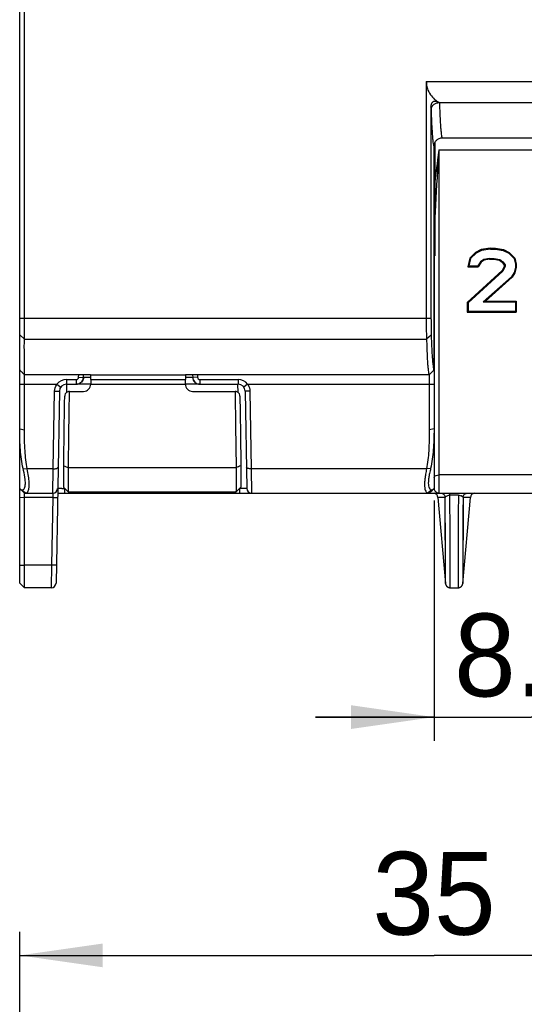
# Model space of a CAD drawing. Header units: millimetres. Extents: x 0 to 420, y 0 to 297.
# Tile 6 of 36: x 124 to 145, y 80 to 121. Entities that reach past the tile are written whole.
import ezdxf

# ---------------------------------------------------------------- set-up
doc = ezdxf.new("R2010")
doc.units = ezdxf.units.MM
doc.header["$LTSCALE"] = 23.1
doc.layers.get('0').update_dxf_attribs({"linetype": 'CONTINUOUS'})
doc.styles.add('TEXTSTYLE_5', font='trium.ttf')
doc.dimstyles.new('DIMSTYLE_3', dxfattribs={"dimtxt": 3.5, "dimasz": 3.5, "dimexe": 1, "dimexo": 0.5, "dimgap": 0.875, "dimtad": 1, "dimdec": 4, "dimdsep": 46, "dimtxsty": 'TEXTSTYLE_5', "dimblk": '_FILLED', "dimblk1": '_FILLED', "dimblk2": '_FILLED', "dimcen": 0.09, "dimadec": 4, "dimazin": 2, "dimtp": 0.15, "dimtm": 0.15, "dimtfac": 1, "dimtdec": 4, "dimtofl": 0, "dimtmove": 0, "dimatfit": 3, "dimldrblk": '_FILLED', "dimfxl": 1, "dimtolj": 1, "dimarcsym": 0})
doc.dimstyles.new('DIMSTYLE_5', dxfattribs={"dimtxt": 3.5, "dimasz": 3.5, "dimexe": 1, "dimexo": 0.5, "dimgap": 0.875, "dimtad": 1, "dimdec": 4, "dimdsep": 46, "dimtxsty": 'TEXTSTYLE_5', "dimblk": '_FILLED', "dimblk1": '_FILLED', "dimblk2": '_FILLED', "dimcen": 0.09, "dimadec": 4, "dimazin": 2, "dimtp": 0.1, "dimtm": 0.1, "dimtfac": 1, "dimtdec": 4, "dimtofl": 0, "dimtmove": 0, "dimatfit": 3, "dimldrblk": '_FILLED', "dimfxl": 1, "dimtolj": 1, "dimarcsym": 0})

# ---------------------------------------------------------------- blocks, each defined once
blk = doc.blocks.new('_FILLED')
at = {"color": 0, "linetype": 'BYBLOCK'}
blk.add_solid([(0, 0), (-1, 0.143), (-1, -0.143)], dxfattribs=at)
blk = doc.blocks.new('*D7')
at = {"color": 2, "linetype": 'CONTINUOUS'}
for p, q in [((135.036, 187.425), (169.77, 187.425)), ((168.77, 187.425), (168.77, 148.925)), ((168.77, 110.425), (168.77, 148.925)), ((149.84, 110.425), (169.77, 110.425))]:
    blk.add_line(p, q, dxfattribs=at)
at = {"color": 2, "linetype": 'CONTINUOUS', "xscale": 3.5, "yscale": 3.5, "zscale": 3.5}
for p, rotation in [((168.77, 187.425), 90), ((168.77, 110.425), 270)]:
    blk.add_blockref('_FILLED', p, dxfattribs=dict(at, rotation=rotation))
at = {"color": 2, "linetype": 'CONTINUOUS', "insert": (164.395, 148.925), "char_height": 3.5, "width": 5.36667, "attachment_point": 2, "rotation": 90, "line_spacing_factor": 0.9, "style": 'TEXTSTYLE_5'}
blk.add_mtext('77', dxfattribs=at)
blk = doc.blocks.new('*D8')
at = {"color": 2, "linetype": 'CONTINUOUS'}
for p, q in [((123.64, 71.585), (123.64, 82.887)), ((158.64, 71.585), (158.64, 82.887)), ((123.64, 81.887), (141.14, 81.887)), ((158.64, 81.887), (141.14, 81.887))]:
    blk.add_line(p, q, dxfattribs=at)
at = {"color": 2, "linetype": 'CONTINUOUS', "xscale": 3.5, "yscale": 3.5, "zscale": 3.5, "rotation": 180}
blk.add_blockref('_FILLED', (123.64, 81.887), dxfattribs=at)
at = {"color": 2, "linetype": 'CONTINUOUS', "xscale": 3.5, "yscale": 3.5, "zscale": 3.5}
blk.add_blockref('_FILLED', (158.64, 81.887), dxfattribs=at)
at = {"color": 2, "linetype": 'CONTINUOUS', "insert": (141.14, 86.262), "char_height": 3.5, "width": 5.36667, "attachment_point": 2, "line_spacing_factor": 0.9, "style": 'TEXTSTYLE_5'}
blk.add_mtext('35', dxfattribs=at)
blk = doc.blocks.new('*D10')
at = {"color": 2, "linetype": 'CONTINUOUS'}
for p, q in [((149.34, 109.925), (149.34, 90.958)), ((141.14, 101.119), (141.14, 90.958)), ((141.14, 91.958), (136.14, 91.958)), ((136.14, 91.958), (145.24, 91.958)), ((154.34, 91.958), (145.24, 91.958)), ((149.34, 91.958), (154.34, 91.958))]:
    blk.add_line(p, q, dxfattribs=at)
at = {"color": 2, "linetype": 'CONTINUOUS', "xscale": 3.5, "yscale": 3.5, "zscale": 3.5}
blk.add_blockref('_FILLED', (141.14, 91.958), dxfattribs=at)
at = {"color": 2, "linetype": 'CONTINUOUS', "xscale": 3.5, "yscale": 3.5, "zscale": 3.5, "rotation": 180}
blk.add_blockref('_FILLED', (149.34, 91.958), dxfattribs=at)
at = {"color": 2, "linetype": 'CONTINUOUS', "insert": (145.24, 96.333), "char_height": 3.5, "width": 6.80556, "attachment_point": 2, "line_spacing_factor": 0.9, "style": 'TEXTSTYLE_5'}
blk.add_mtext('8.2', dxfattribs=at)

msp = doc.modelspace()

# ---------------------------------------------------------------- linework, layer by layer
at = {"color": 7, "linetype": 'CONTINUOUS'}
for p, q in [((123.63989, 101.62533), (123.63989, 196.22533)), ((123.83989, 107.92836), (123.83989, 179.9223)), ((140.81243, 118.82189), (140.81243, 108.82189)), ((141.0124, 117.74159), (141.0124, 108.82189)), ((158.43989, 116.42982), (141.4862, 116.42982)), ((141.13633, 116.0799), (141.13633, 106.62961)), ((142.89236, 111.59739), (142.65343, 111.35338)), ((142.91385, 111.567), (142.68594, 111.33409)), ((143.12995, 111.71871), (142.89236, 111.59739)), ((142.89236, 111.59739), (142.91385, 111.567)), ((143.14095, 111.68303), (142.91385, 111.567)), ((143.51805, 111.77533), (143.12995, 111.71871)), ((143.12995, 111.71871), (143.14095, 111.68303)), ((143.52064, 111.73846), (143.14095, 111.68303)), ((143.51805, 111.77533), (143.74209, 111.77533)), ((143.51805, 111.77533), (143.52064, 111.73846)), ((143.52064, 111.73846), (143.73907, 111.73846)), ((143.74209, 111.77533), (143.73907, 111.73846)), ((143.73907, 111.73846), (144.0666, 111.68267)), ((143.74209, 111.77533), (144.07799, 111.71815)), ((144.07799, 111.71815), (144.0666, 111.68267)), ((144.0666, 111.68267), (144.29301, 111.567)), ((144.07799, 111.71815), (144.31449, 111.59739)), ((144.31449, 111.59739), (144.29301, 111.567)), ((144.29301, 111.567), (144.52091, 111.33409)), ((144.31449, 111.59739), (144.55342, 111.35338)), ((141.13989, 111.45319), (141.13989, 101.62533)), ((142.65343, 111.35338), (142.56454, 110.99022)), ((142.68594, 111.33409), (142.61039, 111.02496)), ((142.65343, 111.35338), (142.68594, 111.33409)), ((143.10322, 111.20286), (142.98707, 111.02496)), ((143.12936, 111.17839), (143.00653, 110.99022)), ((143.23825, 111.29479), (143.10322, 111.20286)), ((143.12936, 111.17839), (143.10322, 111.20286)), ((143.25249, 111.26222), (143.12936, 111.17839)), ((143.4797, 111.3441), (143.23825, 111.29479)), ((143.25249, 111.26222), (143.23825, 111.29479)), ((143.48333, 111.30937), (143.25249, 111.26222)), ((143.4797, 111.3441), (143.67507, 111.3441)), ((143.48333, 111.30937), (143.4797, 111.3441)), ((143.48333, 111.30937), (143.67144, 111.30937)), ((143.67144, 111.30937), (143.67507, 111.3441)), ((143.67144, 111.30937), (143.90229, 111.26222)), ((143.67507, 111.3441), (143.91652, 111.29479)), ((143.90229, 111.26222), (143.91652, 111.29479)), ((143.90229, 111.26222), (144.02541, 111.17839)), ((143.91652, 111.29479), (144.05155, 111.20286)), ((144.02541, 111.17839), (144.05155, 111.20286)), ((144.02541, 111.17839), (144.10239, 111.06047)), ((144.05155, 111.20286), (144.13834, 111.06994)), ((144.55342, 111.35338), (144.52091, 111.33409)), ((144.52091, 111.33409), (144.57894, 111.09669)), ((144.55342, 111.35338), (144.61489, 111.10228)), ((144.01678, 110.83214), (142.53989, 109.48543)), ((142.56454, 110.99022), (142.61039, 111.02496)), ((142.56454, 110.99022), (143.00653, 110.99022)), ((144.04611, 110.80876), (142.5764, 109.46753)), ((142.61039, 111.02496), (142.98707, 111.02496)), ((143.00653, 110.99022), (142.98707, 111.02496)), ((144.10239, 111.00701), (144.01678, 110.83214)), ((144.01678, 110.83214), (144.04611, 110.80876)), ((144.13836, 110.99738), (144.04611, 110.80876)), ((144.10239, 111.06047), (144.13834, 111.06994)), ((144.10239, 111.06047), (144.10239, 111.00701)), ((144.10239, 111.00701), (144.13836, 110.99738)), ((144.13834, 111.06994), (144.13836, 110.99738)), ((144.52232, 110.74395), (144.40758, 110.56822)), ((144.55587, 110.73071), (144.43522, 110.54587)), ((144.5789, 110.97485), (144.52232, 110.74395)), ((144.55587, 110.73071), (144.52232, 110.74395)), ((144.61489, 110.97178), (144.55587, 110.73071)), ((144.57894, 111.09669), (144.5789, 110.97485)), ((144.61489, 110.97178), (144.5789, 110.97485)), ((144.61489, 111.10228), (144.57894, 111.09669)), ((144.61489, 111.10228), (144.61489, 110.97178)), ((144.40758, 110.56822), (143.22206, 109.503)), ((144.43522, 110.54587), (143.31742, 109.54129)), ((144.43522, 110.54587), (144.40758, 110.56822)), ((142.53989, 109.48543), (142.5764, 109.46753)), ((142.53989, 109.48543), (142.53989, 109.07533)), ((142.5764, 109.46753), (142.57655, 109.11025)), ((143.31742, 109.54129), (143.22206, 109.503)), ((143.22206, 109.503), (144.57839, 109.503)), ((143.31742, 109.54129), (144.61489, 109.54129)), ((144.57839, 109.503), (144.57822, 109.11025)), ((144.61489, 109.54129), (144.57839, 109.503)), ((144.61489, 109.54129), (144.61489, 109.07533)), ((142.53989, 109.07533), (142.57655, 109.11025)), ((142.53989, 109.07533), (144.61489, 109.07533)), ((142.57655, 109.11025), (144.57822, 109.11025)), ((144.61489, 109.07533), (144.57822, 109.11025)), ((126.6363, 106.42982), (123.83989, 106.42982)), ((123.83989, 104.09615), (123.83989, 106.42982)), ((126.32945, 106.30963), (126.33575, 106.42982)), ((126.63989, 106.22449), (126.63989, 106.02533)), ((130.63989, 106.02533), (130.63989, 106.22449)), ((140.93636, 106.42982), (130.64347, 106.42982)), ((130.94402, 106.42982), (130.95032, 106.30963)), ((140.93989, 106.42982), (140.93989, 104.09615)), ((125.31503, 105.73057), (125.1735, 97.62184)), ((125.61499, 106.02533), (126.02986, 106.02533)), ((125.7366, 105.72512), (125.74364, 105.72524)), ((125.74364, 105.72524), (126.34002, 105.72524)), ((126.63989, 106.02533), (126.0373, 106.02533)), ((131.24247, 106.02533), (130.63989, 106.02533)), ((130.93975, 105.72524), (132.73613, 105.72524)), ((131.24991, 106.02533), (132.86478, 106.02533)), ((132.73613, 105.72524), (132.74317, 105.72512)), ((133.16474, 105.73057), (133.23646, 101.62184)), ((123.63989, 104.13902), (123.83989, 104.09615)), ((141.13989, 104.13902), (140.93989, 104.09615)), ((123.63989, 97.62533), (123.63989, 101.62172)), ((123.66441, 101.60081), (123.83989, 101.42533)), ((125.747, 101.42533), (125.50854, 101.66799)), ((132.97123, 101.66799), (132.73277, 101.42533)), ((141.11536, 101.6008), (140.93989, 101.42533)), ((123.82242, 101.44266), (123.83989, 101.42533)), ((123.83987, 101.42533), (125.04335, 101.42533)), ((123.83989, 97.42533), (123.83989, 101.42533)), ((125.23989, 101.42533), (141.33227, 101.42533)), ((140.93989, 101.42533), (140.96224, 101.44746)), ((141.3059, 101.24276), (141.62391, 97.6079)), ((141.33989, 101.42533), (158.43993, 101.42533)), ((142.35586, 97.6079), (142.67387, 101.24276)), ((123.63989, 97.62533), (123.83989, 97.42533)), ((124.97353, 97.42533), (123.83989, 97.42533))]:
    msp.add_line(p, q, dxfattribs=at)
at = {"color": 9, "linetype": 'CONTINUOUS'}
for p, q in [((140.81243, 118.82189), (158.63989, 118.82189)), ((141.37247, 117.92836), (158.43989, 117.92836)), ((141.19076, 111.45319), (141.19076, 116.26639)), ((141.33989, 115.92533), (158.63989, 115.92533)), ((141.33989, 115.92533), (141.33989, 101.42533)), ((123.63989, 108.82189), (141.0124, 108.82189)), ((123.63989, 108.10706), (123.83989, 107.92836)), ((123.83989, 107.92836), (140.82013, 107.92836)), ((141.02101, 108.10625), (140.82105, 107.92754)), ((125.61499, 106.22533), (126.02986, 106.22533)), ((125.61499, 106.22533), (125.61499, 106.02533)), ((126.02986, 106.22533), (126.02986, 106.02533)), ((126.12973, 106.3201), (126.13548, 106.42982)), ((126.12973, 106.3201), (126.32945, 106.30963)), ((126.63989, 106.30963), (126.33658, 106.30963)), ((126.6364, 106.42968), (130.64338, 106.42968)), ((126.63989, 106.22449), (130.63989, 106.22449)), ((130.9432, 106.30963), (130.63989, 106.30963)), ((131.15005, 106.3201), (130.95032, 106.30963)), ((131.1443, 106.42982), (131.15005, 106.3201)), ((131.24991, 106.22533), (132.86478, 106.22533)), ((131.24991, 106.22533), (131.24991, 106.02533)), ((132.86478, 106.22533), (132.86478, 106.02533)), ((123.63989, 106.02533), (125.21499, 106.02533)), ((125.05913, 102.44999), (125.11506, 105.72744)), ((125.21499, 106.02533), (125.37499, 105.90533)), ((125.62013, 106.02524), (125.61409, 105.67899)), ((126.63989, 106.02533), (130.63989, 106.02533)), ((132.86568, 105.67899), (132.85964, 106.02524)), ((133.26478, 106.02533), (133.10478, 105.90533)), ((133.26478, 106.02533), (141.13989, 106.02533)), ((133.36471, 105.72744), (133.42064, 102.44999)), ((123.78245, 102.46428), (123.95869, 102.44999)), ((125.05913, 102.44999), (123.95869, 102.44999)), ((125.04335, 101.42533), (125.05913, 102.44999)), ((132.77901, 102.49799), (125.70076, 102.49799)), ((140.82108, 102.44999), (133.42064, 102.44999)), ((133.42064, 102.44999), (133.43643, 101.42533)), ((140.99732, 102.46428), (140.82108, 102.44998)), ((157.04769, 102.19142), (141.33989, 102.19142)), ((123.72246, 101.56071), (123.90869, 101.42533)), ((125.54327, 101.42533), (125.54327, 101.62184)), ((132.9365, 101.42533), (132.9365, 101.62184)), ((132.96996, 101.62147), (132.9365, 101.62184)), ((141.05732, 101.56071), (140.87108, 101.42533)), ((123.63989, 101.24626), (123.83989, 101.2358)), ((125.03673, 101.2358), (123.83989, 101.2358)), ((125.03673, 101.2358), (124.98676, 98.37299)), ((125.04335, 101.42533), (125.03673, 101.23585)), ((132.77129, 101.46453), (125.70848, 101.46453)), ((141.61407, 101.24264), (141.3059, 101.24276)), ((141.61482, 101.08492), (141.61407, 101.24264)), ((141.62391, 97.6079), (141.61407, 101.24264)), ((141.81092, 101.33411), (141.81092, 101.42533)), ((142.16885, 101.33411), (141.81092, 101.33411)), ((142.36569, 101.24264), (142.35585, 97.60792)), ((142.67387, 101.24276), (142.36569, 101.24264)), ((142.36361, 100.74291), (142.36264, 100.48138)), ((141.62024, 99.43438), (141.61891, 99.93688)), ((142.3609, 99.93832), (142.35978, 99.51927)), ((142.35978, 99.51927), (142.35847, 98.96014)), ((141.62135, 98.94365), (141.62024, 99.43438)), ((141.62196, 98.63269), (141.62135, 98.94365)), ((123.63989, 98.38346), (123.83989, 98.37299)), ((124.98676, 98.37299), (123.83989, 98.37299)), ((124.98676, 98.37299), (124.97353, 97.42533)), ((141.62326, 98.07975), (141.62289, 98.20695)), ((142.35613, 97.87819), (142.35587, 97.63099)), ((142.35587, 97.63099), (142.35597, 97.60922))]:
    msp.add_line(p, q, dxfattribs=at)
at = {"color": 7, "linetype": 'CONTINUOUS'}
for points in [[(123.65748, 101.59387), (123.69956, 101.55726), (123.74057, 101.52036)], [(140.96224, 101.44746), (141.00257, 101.48629), (141.043, 101.52383), (141.08323, 101.55993), (141.12229, 101.59387)], [(123.74057, 101.52036), (123.78164, 101.48208), (123.82242, 101.44266)], [(141.62392, 97.6079), (141.62429, 97.60403), (141.6248, 97.59977), (141.62541, 97.59541), (141.62614, 97.59094), (141.62699, 97.58637), (141.62796, 97.58175), (141.62906, 97.57708), (141.6303, 97.57237), (141.63166, 97.56765), (141.63314, 97.56293), (141.63476, 97.55822), (141.6365, 97.5535), (141.63839, 97.54878), (141.64041, 97.54407), (141.64258, 97.53936), (141.64489, 97.53466), (141.64735, 97.52998), (141.64996, 97.52532), (141.65273, 97.52067), (141.65565, 97.51605), (141.65874, 97.51147), (141.66198, 97.50692), (141.66539, 97.50241), (141.66896, 97.49796), (141.6727, 97.49357), (141.6766, 97.48924), (141.68067, 97.48499), (141.6849, 97.48082), (141.68929, 97.47674), (141.69385, 97.47276), (141.69856, 97.46889), (141.70343, 97.46513), (141.70846, 97.46149), (141.71364, 97.45798), (141.71898, 97.45461), (141.72445, 97.45139), (141.73008, 97.44832), (141.73584, 97.4454), (141.74174, 97.44266), (141.74777, 97.44009), (141.75393, 97.4377), (141.76022, 97.4355), (141.76663, 97.43349), (141.77317, 97.43168), (141.77981, 97.43009), (141.78657, 97.42871), (141.79343, 97.42756), (141.80039, 97.42663), (141.80745, 97.42595), (141.81459, 97.42552), (141.82181, 97.42534), (142.15662, 97.42533)], [(142.15662, 97.42533), (142.16372, 97.42546), (142.17397, 97.42609), (142.18405, 97.42722), (142.19392, 97.42884), (142.20357, 97.43092), (142.213, 97.43344), (142.22217, 97.43638), (142.23108, 97.43971), (142.23973, 97.44342), (142.24809, 97.44748), (142.25617, 97.45187), (142.26395, 97.45657), (142.27142, 97.46156), (142.27858, 97.46683), (142.28542, 97.47233), (142.29194, 97.47806), (142.29813, 97.484), (142.30398, 97.49012), (142.30951, 97.4964), (142.31471, 97.50283), (142.31957, 97.50937), (142.32411, 97.51603), (142.32832, 97.52277), (142.3322, 97.52957), (142.33577, 97.53643), (142.33902, 97.54329), (142.34195, 97.55015), (142.34458, 97.55698), (142.3469, 97.56375), (142.34894, 97.57044), (142.3507, 97.57704), (142.35219, 97.58348), (142.35343, 97.58977), (142.35444, 97.59588), (142.35522, 97.60169), (142.35586, 97.6079)]]:
    msp.add_lwpolyline(points, dxfattribs=at)
at = {"color": 9, "linetype": 'CONTINUOUS'}
for points in [[(142.36569, 101.24264), (142.36512, 101.12067), (142.36361, 100.74291)], [(141.61891, 99.93688), (141.61837, 100.10463), (141.61785, 100.27138), (141.61731, 100.43697), (141.61669, 100.60156), (141.61608, 100.76449), (141.61482, 101.08492)], [(142.36264, 100.48138), (142.36218, 100.3479), (142.3609, 99.93832)], [(141.62289, 98.20695), (141.62237, 98.48343), (141.62196, 98.63269)], [(142.35847, 98.96014), (142.35793, 98.6893), (142.35759, 98.55729)], [(142.35759, 98.55729), (142.35709, 98.30658), (142.35675, 98.18789)], [(141.62391, 97.60794), (141.62381, 97.61875), (141.62376, 97.65092), (141.62385, 97.70192), (141.62377, 97.77292), (141.62353, 97.86272), (141.62326, 98.07975)], [(142.35675, 98.18789), (142.35641, 97.97368), (142.35613, 97.87819)]]:
    msp.add_lwpolyline(points, dxfattribs=at)
at = {"color": 7, "linetype": 'CONTINUOUS'}
for centre, radius, start, end in [((169.26136, 150.96541), 63.6158, 224.1810977, 224.3067851), ((170.33449, 154.27048), 66.7119, 225.694447, 225.8174926), ((93.84041, 155.77348), 68.21162, 313.6648541, 313.7841681), ((95.62375, 150.06205), 62.91074, 316.2115828, 316.3398135), ((125.61499, 105.72533), 0.3, 90, 179), ((126.03727, 106.32155), 0.29622, 270.006475, 274.063026), ((126.33994, 106.02517), 0.29994, 270.01452, 0.021543), ((130.93983, 106.02517), 0.29994, 179.978502, 269.985472), ((132.86478, 105.72533), 0.3, 1, 90), ((125.04335, 101.62533), 0.2, 270, 359), ((133.43643, 101.62533), 0.2, 181, 270), ((141.10667, 101.22533), 0.2, 5, 80.145892), ((142.87311, 101.22533), 0.2, 99.854108, 175), ((124.97353, 97.62533), 0.2, 270, 359)]:
    msp.add_arc(centre, radius, start, end, dxfattribs=at)
at = {"color": 9, "linetype": 'CONTINUOUS'}
for centre, radius, start, end in [((125.61499, 105.72533), 0.5, 90, 143.130102), ((132.86478, 105.72533), 0.5, 36.869898, 90), ((125.62726, 105.72302), 0.51124, 143.748568, 146.180787), ((132.85274, 105.72322), 0.51093, 32.623002, 36.248796), ((125.25752, 126.16488), 24.5447, 270.381156, 270.667053), ((142.20799, 101.10912), 0.21981, 65.233877, 69.434136)]:
    msp.add_arc(centre, radius, start, end, dxfattribs=at)
at = {"color": 7, "linetype": 'CONTINUOUS'}
for points, knots in [([(140.81243, 118.82189), (140.81243, 118.71898), (140.84413, 118.51905), (140.97309, 118.25972), (141.15197, 118.06232), (141.29329, 117.96782), (141.36572, 117.93205)], [0, 0, 0, 0, 0.28077486, 0.54156838, 0.77957814, 1, 1, 1, 1]), ([(141.0124, 117.74157), (141.0124, 117.76861), (141.01632, 117.82193), (141.03739, 117.89629), (141.07838, 117.95561), (141.13656, 117.98634), (141.19707, 117.98879), (141.2748, 117.97377), (141.32993, 117.94988), (141.36572, 117.93205)], [0, 0, 0, 0, 0.1537164, 0.30235173, 0.43499346, 0.55162647, 0.6618846, 0.77265446, 1, 1, 1, 1]), ([(141.23777, 116.33099), (141.20772, 116.29964), (141.15556, 116.22131), (141.13633, 116.12835), (141.13633, 116.07981)], [0, 0, 0, 0, 0.47217655, 1, 1, 1, 1]), ([(141.4862, 116.42982), (141.4383, 116.42982), (141.34659, 116.41129), (141.26887, 116.36045), (141.23777, 116.33099)], [0, 0, 0, 0, 0.52788441, 1, 1, 1, 1]), ([(141.33989, 115.92533), (141.32186, 115.78446), (141.25106, 115.22936), (141.1827, 114.67392), (141.13595, 114.25896)], [0, 0, 0, 0, 0.25377637, 1, 1, 1, 1]), ([(141.33989, 115.92533), (141.29048, 115.14769), (141.1978, 113.65837), (141.13989, 112.16635), (141.13989, 111.45319)], [0, 0, 0, 0, 0.52213095, 1, 1, 1, 1]), ([(140.81243, 108.82189), (140.81231, 108.64693), (140.81296, 108.40119), (140.81657, 108.10336), (140.81841, 107.98046), (140.82013, 107.92836)], [0, 0, 0, 0, 0.58738966, 0.82498556, 1, 1, 1, 1]), ([(141.0124, 108.82189), (141.0124, 108.68193), (141.01363, 108.44365), (141.0167, 108.20534), (141.0201, 108.10706)], [0, 0, 0, 0, 0.58732104, 1, 1, 1, 1]), ([(123.83979, 106.42982), (123.84024, 106.46805), (123.83921, 106.5441), (123.84076, 106.67186), (123.84195, 106.91158), (123.84047, 107.21478), (123.83364, 107.58649), (123.8358, 107.80812), (123.83989, 107.92836)], [0, 0, 0, 0, 0.07655311, 0.15222542, 0.25576025, 0.55646126, 0.75915271, 1, 1, 1, 1]), ([(140.82013, 107.92836), (140.82823, 107.80819), (140.83849, 107.58663), (140.84687, 107.28152), (140.85903, 107.03002), (140.87323, 106.82798), (140.88849, 106.67169), (140.90342, 106.55664), (140.91793, 106.48081), (140.9286, 106.44154), (140.9365, 106.42982)], [0, 0, 0, 0, 0.23991352, 0.44171273, 0.60795484, 0.74146633, 0.84499525, 0.9209943, 0.97183343, 1, 1, 1, 1]), ([(141.0201, 108.10706), (141.02742, 107.88817), (141.0395, 107.58769), (141.06064, 107.22164), (141.07494, 107.02303), (141.0894, 106.86865), (141.10341, 106.75486), (141.11777, 106.67981), (141.12869, 106.6413), (141.13633, 106.62961)], [0, 0, 0, 0, 0.44247266, 0.60747186, 0.74078691, 0.84463235, 0.92093648, 0.97177858, 1, 1, 1, 1]), ([(126.02986, 106.02533), (126.10393, 106.02533), (126.25791, 106.08491), (126.32557, 106.23557), (126.32945, 106.30963)], [0, 0, 0, 0, 0.49967619, 1, 1, 1, 1]), ([(126.33658, 106.30963), (126.33284, 106.23819), (126.27058, 106.09447), (126.12817, 106.03103), (126.05825, 106.02607)], [0, 0, 0, 0, 0.50510244, 1, 1, 1, 1]), ([(126.63989, 106.22449), (126.63989, 106.25062), (126.63978, 106.28857), (126.63931, 106.33685), (126.63896, 106.36754), (126.63825, 106.39265), (126.63815, 106.41174), (126.6367, 106.42326), (126.63721, 106.42935), (126.63632, 106.43067)], [0, 0, 0, 0, 0.38000664, 0.55186355, 0.70239253, 0.82595297, 0.91845837, 0.97680894, 1, 1, 1, 1]), ([(130.64345, 106.43067), (130.64257, 106.42935), (130.64307, 106.42326), (130.64163, 106.41174), (130.64152, 106.39265), (130.64082, 106.36754), (130.64046, 106.33685), (130.63999, 106.28857), (130.63989, 106.25062), (130.63989, 106.22449)], [0, 0, 0, 0, 0.02319106, 0.08154163, 0.17404703, 0.29760747, 0.44813645, 0.61999336, 1, 1, 1, 1]), ([(130.9432, 106.30963), (130.94711, 106.23488), (131.01542, 106.08419), (131.16919, 106.02533), (131.24247, 106.02533)], [0, 0, 0, 0, 0.50529304, 1, 1, 1, 1]), ([(130.95032, 106.30963), (130.9542, 106.23568), (131.02174, 106.08503), (131.17574, 106.02533), (131.24991, 106.02533)], [0, 0, 0, 0, 0.49961542, 1, 1, 1, 1]), ([(125.7366, 105.72512), (125.6914, 105.72431), (125.61774, 105.69509), (125.55479, 105.61254), (125.54069, 105.55524), (125.5402, 105.52505)], [0, 0, 0, 0, 0.44371632, 0.70359666, 1, 1, 1, 1]), ([(125.70076, 102.49799), (125.7033, 102.75653), (125.71485, 103.83231), (125.73016, 104.90806), (125.74364, 105.72524)], [0, 0, 0, 0, 0.24032044, 1, 1, 1, 1]), ([(132.73613, 105.72524), (132.74073, 105.44665), (132.75761, 104.37094), (132.7712, 103.29517), (132.77901, 102.49799)], [0, 0, 0, 0, 0.25898442, 1, 1, 1, 1]), ([(132.93958, 105.52505), (132.93908, 105.55524), (132.92498, 105.61254), (132.86203, 105.69509), (132.78837, 105.72431), (132.74317, 105.72512)], [0, 0, 0, 0, 0.29639575, 0.55627673, 1, 1, 1, 1]), ([(125.50083, 102.57987), (125.50319, 102.81608), (125.51391, 103.79783), (125.52793, 104.77955), (125.5402, 105.52505)], [0, 0, 0, 0, 0.24059506, 1, 1, 1, 1]), ([(132.93958, 105.52505), (132.94376, 105.27082), (132.95916, 104.28913), (132.97166, 103.30739), (132.97895, 102.57987)], [0, 0, 0, 0, 0.25896993, 1, 1, 1, 1]), ([(123.78245, 102.46428), (123.72406, 102.7217), (123.65224, 103.28063), (123.63989, 103.84188), (123.63989, 104.13902)], [0, 0, 0, 0, 0.47043602, 1, 1, 1, 1]), ([(123.95869, 102.44999), (123.90933, 102.70061), (123.84966, 103.24999), (123.83989, 103.80082), (123.83989, 104.09615)], [0, 0, 0, 0, 0.46378233, 1, 1, 1, 1]), ([(140.93989, 104.09615), (140.93989, 103.80106), (140.9301, 103.25023), (140.87049, 102.70084), (140.82108, 102.44999)], [0, 0, 0, 0, 0.53578591, 1, 1, 1, 1]), ([(141.13989, 104.13902), (141.13989, 103.84212), (141.12753, 103.28087), (141.05577, 102.72194), (140.99732, 102.46428)], [0, 0, 0, 0, 0.5291333, 1, 1, 1, 1]), ([(123.75098, 101.5575), (123.76874, 101.55937), (123.8072, 101.5796), (123.84611, 101.63873), (123.87209, 101.72225), (123.88299, 101.82889), (123.87818, 101.95753), (123.84906, 102.17296), (123.80989, 102.34332), (123.78245, 102.46428)], [0, 0, 0, 0, 0.05551719, 0.12585683, 0.2153405, 0.32512071, 0.45740623, 0.61454508, 1, 1, 1, 1]), ([(123.99754, 101.51641), (124.01755, 101.56396), (124.04158, 101.68404), (124.04213, 101.89303), (124.011, 102.15462), (123.97724, 102.34566), (123.95869, 102.44999)], [0, 0, 0, 0, 0.16402437, 0.38316852, 0.66313792, 1, 1, 1, 1]), ([(125.50854, 101.66799), (125.50713, 101.66943), (125.5066, 101.67667), (125.50457, 101.68967), (125.50351, 101.71123), (125.50212, 101.73991), (125.50107, 101.77621), (125.49969, 101.83879), (125.49861, 101.93386), (125.49805, 102.06641), (125.49823, 102.22129), (125.49914, 102.39493), (125.50019, 102.51655), (125.50083, 102.57987)], [0, 0, 0, 0, 0.00664968, 0.02163493, 0.04498933, 0.07664004, 0.11646858, 0.16423751, 0.28252259, 0.42903896, 0.60011672, 0.79177443, 1, 1, 1, 1]), ([(125.70226, 101.54327), (125.69821, 101.66466), (125.69779, 101.98299), (125.69902, 102.30121), (125.70076, 102.49799)], [0, 0, 0, 0, 0.38163674, 1, 1, 1, 1]), ([(132.77901, 102.49799), (132.77965, 102.42538), (132.7807, 102.28611), (132.78162, 102.08776), (132.78178, 101.91175), (132.7812, 101.76199), (132.7801, 101.65502), (132.77871, 101.58485), (132.77766, 101.54432), (132.77626, 101.51239), (132.77525, 101.48853), (132.77316, 101.47408), (132.77274, 101.4662), (132.77129, 101.46453)], [0, 0, 0, 0, 0.21070408, 0.40412624, 0.57554215, 0.72141169, 0.83868967, 0.88589063, 0.92512471, 0.95617704, 0.9789938, 0.99357393, 1, 1, 1, 1]), ([(132.97895, 102.57987), (132.97959, 102.5158), (132.98064, 102.39291), (132.98156, 102.2179), (132.98172, 102.06259), (132.98114, 101.93045), (132.98003, 101.83607), (132.97865, 101.77415), (132.97759, 101.73839), (132.97621, 101.71023), (132.97515, 101.68913), (132.97316, 101.67644), (132.97261, 101.66939), (132.97123, 101.66799)], [0, 0, 0, 0, 0.21068014, 0.40408008, 0.57547558, 0.72132794, 0.8385941, 0.8857921, 0.92502596, 0.95608197, 0.9789086, 0.99351088, 1, 1, 1, 1]), ([(140.82108, 102.44999), (140.80771, 102.37475), (140.78287, 102.23291), (140.75351, 102.03481), (140.73849, 101.86392), (140.73882, 101.72005), (140.75324, 101.60141), (140.78152, 101.5098), (140.81803, 101.44832), (140.85516, 101.42533), (140.87108, 101.42533)], [0, 0, 0, 0, 0.21301961, 0.40140657, 0.55808513, 0.69080029, 0.80175997, 0.89025866, 0.95562795, 1, 1, 1, 1]), ([(140.99732, 102.46428), (140.98137, 102.39397), (140.95174, 102.26178), (140.91646, 102.07795), (140.89831, 101.92087), (140.89847, 101.79087), (140.91589, 101.68593), (140.94953, 101.60796), (140.99852, 101.55932), (141.04102, 101.55502), (141.05732, 101.56071)], [0, 0, 0, 0, 0.21772644, 0.40913267, 0.5650814, 0.69452484, 0.80061929, 0.88413278, 0.94785248, 1, 1, 1, 1]), ([(123.63989, 101.62533), (123.63989, 101.62284), (123.64146, 101.61054), (123.65007, 101.60021), (123.65749, 101.59386)], [0, 0, 0, 0, 0.20302746, 1, 1, 1, 1]), ([(123.65749, 101.59386), (123.66017, 101.59157), (123.67415, 101.58103), (123.6901, 101.57339), (123.703, 101.56808)], [0, 0, 0, 0, 0.20175298, 1, 1, 1, 1]), ([(125.70848, 101.46453), (125.70699, 101.46624), (125.70661, 101.47434), (125.70447, 101.48913), (125.70348, 101.51353), (125.70263, 101.53237), (125.70226, 101.54327)], [0, 0, 0, 0, 0.08605417, 0.28154526, 0.5865375, 1, 1, 1, 1]), ([(141.05732, 101.56071), (141.06468, 101.56329), (141.08739, 101.57193), (141.10969, 101.58309), (141.12228, 101.59386)], [0, 0, 0, 0, 0.32007524, 1, 1, 1, 1]), ([(141.12228, 101.59386), (141.12522, 101.59637), (141.134, 101.60477), (141.13989, 101.61696), (141.13989, 101.62533)], [0, 0, 0, 0, 0.31583953, 1, 1, 1, 1]), ([(141.13989, 101.62533), (141.13989, 101.61108), (141.14907, 101.55583), (141.18284, 101.50745), (141.21297, 101.47959)], [0, 0, 0, 0, 0.25780411, 1, 1, 1, 1]), ([(123.90869, 101.42533), (123.92621, 101.42533), (123.967, 101.45308), (123.98729, 101.49206), (123.99754, 101.51641)], [0, 0, 0, 0, 0.39863798, 1, 1, 1, 1]), ([(141.24073, 101.45753), (141.24835, 101.45238), (141.27851, 101.43455), (141.31404, 101.42533), (141.33989, 101.42533)], [0, 0, 0, 0, 0.2624089, 1, 1, 1, 1])]:
    msp.add_open_spline(points, degree=3, knots=knots, dxfattribs=at)
at = {"color": 9, "linetype": 'CONTINUOUS'}
for points, knots in [([(141.01595, 117.61562), (141.01631, 117.65637), (141.03594, 117.74011), (141.11531, 117.84345), (141.23085, 117.91181), (141.32073, 117.92804), (141.3659, 117.92836)], [0, 0, 0, 0, 0.2367291, 0.48182611, 0.7375279, 1, 1, 1, 1]), ([(141.3659, 117.92836), (141.37384, 117.70674), (141.38629, 117.40171), (141.40804, 117.03007), (141.42286, 116.82805), (141.43784, 116.67173), (141.45232, 116.55663), (141.46716, 116.48074), (141.47826, 116.44158), (141.4862, 116.42982)], [0, 0, 0, 0, 0.44163231, 0.60788937, 0.74142029, 0.84490311, 0.92088024, 0.97174672, 1, 1, 1, 1]), ([(141.0124, 117.74159), (141.01267, 117.72997), (141.0137, 117.68798), (141.01489, 117.64599), (141.01595, 117.61562)], [0, 0, 0, 0, 0.27660287, 1, 1, 1, 1]), ([(141.01595, 117.61562), (141.02384, 117.3887), (141.03621, 117.07625), (141.05789, 116.69544), (141.0727, 116.48819), (141.08771, 116.32778), (141.10224, 116.20969), (141.11713, 116.13195), (141.12831, 116.09189), (141.13633, 116.0799)], [0, 0, 0, 0, 0.44132065, 0.60770416, 0.74140899, 0.84504539, 0.92110223, 0.97195716, 1, 1, 1, 1]), ([(126.02986, 106.22533), (126.05455, 106.22533), (126.10588, 106.24519), (126.12843, 106.29541), (126.12973, 106.3201)], [0, 0, 0, 0, 0.49967695, 1, 1, 1, 1]), ([(131.15005, 106.3201), (131.15134, 106.29545), (131.17385, 106.24523), (131.22519, 106.22533), (131.24991, 106.22533)], [0, 0, 0, 0, 0.49961464, 1, 1, 1, 1]), ([(125.11506, 105.72744), (125.14053, 105.72699), (125.17759, 105.72656), (125.22463, 105.72658), (125.25479, 105.72675), (125.27875, 105.72754), (125.29837, 105.72763), (125.30714, 105.72966), (125.31501, 105.7292), (125.31503, 105.73057)], [0, 0, 0, 0, 0.38157174, 0.55479005, 0.70609161, 0.83027394, 0.92247697, 0.97957977, 1, 1, 1, 1]), ([(133.36471, 105.72744), (133.33924, 105.72699), (133.30218, 105.72656), (133.25514, 105.72658), (133.22498, 105.72675), (133.20103, 105.72754), (133.1814, 105.72763), (133.17264, 105.72966), (133.16476, 105.7292), (133.16474, 105.73057)], [0, 0, 0, 0, 0.38157162, 0.55478982, 0.70609146, 0.83027396, 0.92247708, 0.97957992, 1, 1, 1, 1]), ([(125.05913, 102.44999), (125.08455, 102.44961), (125.13345, 102.45304), (125.20193, 102.46727), (125.25863, 102.49906), (125.2591, 102.52595)], [0, 0, 0, 0, 0.34089241, 0.63944573, 1, 1, 1, 1]), ([(125.50083, 102.57987), (125.53413, 102.56651), (125.60142, 102.54079), (125.66723, 102.51146), (125.70076, 102.49799)], [0, 0, 0, 0, 0.49820464, 1, 1, 1, 1]), ([(132.97895, 102.57987), (132.94564, 102.56651), (132.87837, 102.54076), (132.81254, 102.51146), (132.77901, 102.49799)], [0, 0, 0, 0, 0.49823017, 1, 1, 1, 1]), ([(133.42064, 102.44999), (133.39523, 102.44961), (133.34632, 102.45304), (133.27784, 102.46727), (133.22114, 102.49906), (133.22067, 102.52595)], [0, 0, 0, 0, 0.34089276, 0.63944641, 1, 1, 1, 1]), ([(141.13989, 102.08155), (141.13989, 102.09645), (141.15889, 102.14055), (141.23538, 102.18148), (141.30233, 102.19142), (141.33989, 102.19142)], [0, 0, 0, 0, 0.18163692, 0.54195235, 1, 1, 1, 1]), ([(125.4208, 101.62072), (125.39658, 101.62056), (125.3621, 101.62037), (125.31911, 101.62042), (125.2931, 101.62036), (125.27304, 101.62094), (125.25668, 101.62027), (125.24988, 101.62223), (125.2433, 101.6208), (125.24332, 101.62184)], [0, 0, 0, 0, 0.4093309, 0.58189397, 0.7281749, 0.84517459, 0.93050151, 0.98242458, 1, 1, 1, 1]), ([(133.23646, 101.62184), (133.23646, 101.62141), (133.23383, 101.62175), (133.23101, 101.62101), (133.22434, 101.62108), (133.2117, 101.62062), (133.18975, 101.62052), (133.15766, 101.62036), (133.11813, 101.62042), (133.05476, 101.62069), (133.00469, 101.62112), (132.96996, 101.62147)], [0, 0, 0, 0, 0.0048317, 0.01887873, 0.04206509, 0.0742495, 0.16455183, 0.28665309, 0.43651566, 0.6091011, 1, 1, 1, 1]), ([(125.03673, 101.2358), (125.06219, 101.23535), (125.09924, 101.23506), (125.14629, 101.23553), (125.17641, 101.23622), (125.20048, 101.23738), (125.21987, 101.23851), (125.22917, 101.2404), (125.23667, 101.24131), (125.2367, 101.24277)], [0, 0, 0, 0, 0.38065013, 0.55347266, 0.70447266, 0.82848723, 0.9207185, 0.97817757, 1, 1, 1, 1]), ([(141.44884, 101.42256), (141.4756, 101.41802), (141.5279, 101.3978), (141.5674, 101.35794), (141.5822, 101.33516)], [0, 0, 0, 0, 0.49988005, 1, 1, 1, 1]), ([(141.61408, 101.24264), (141.62043, 101.2677), (141.65969, 101.30394), (141.7311, 101.32857), (141.78192, 101.33422), (141.81092, 101.33411)], [0, 0, 0, 0, 0.33970701, 0.61903214, 1, 1, 1, 1]), ([(141.82316, 97.42533), (141.82371, 97.4266), (141.82236, 97.43242), (141.82365, 97.4446), (141.8229, 97.46548), (141.8232, 97.4944), (141.82302, 97.53166), (141.82299, 97.59764), (141.82277, 97.70039), (141.82249, 97.84765), (141.82207, 98.02647), (141.82157, 98.23612), (141.82075, 98.57489), (141.81963, 99.06834), (141.81781, 99.73886), (141.81506, 100.50608), (141.81248, 101.04863), (141.81092, 101.33411)], [0, 0, 0, 0, 0.00106378, 0.00424979, 0.00955406, 0.01697266, 0.02650079, 0.03812769, 0.06762401, 0.10535027, 0.15115595, 0.20486388, 0.26626322, 0.41115643, 0.58358807, 0.78088665, 1, 1, 1, 1]), ([(142.16885, 101.33411), (142.16729, 101.04864), (142.16471, 100.50612), (142.16196, 99.73894), (142.16015, 99.06844), (142.15884, 98.50502), (142.15792, 98.10657), (142.15724, 97.84775), (142.15712, 97.70045), (142.15646, 97.58532), (142.15741, 97.50265), (142.1555, 97.45309), (142.15741, 97.43082), (142.15661, 97.42534)], [0, 0, 0, 0, 0.21910105, 0.41639097, 0.58881685, 0.73370885, 0.84881959, 0.89462797, 0.93235869, 0.96186009, 0.9830189, 0.99575072, 1, 1, 1, 1]), ([(142.16885, 101.33411), (142.18001, 101.33415), (142.21939, 101.33252), (142.25875, 101.32487), (142.28521, 101.31492)], [0, 0, 0, 0, 0.28290768, 1, 1, 1, 1]), ([(142.30007, 101.30871), (142.30933, 101.30443), (142.33685, 101.28949), (142.36043, 101.26338), (142.36569, 101.24264)], [0, 0, 0, 0, 0.32261916, 1, 1, 1, 1]), ([(142.36569, 101.24264), (142.36984, 101.29074), (142.4156, 101.38717), (142.51548, 101.42534), (142.56353, 101.42534)], [0, 0, 0, 0, 0.50120156, 1, 1, 1, 1]), ([(125.18673, 98.37997), (125.1867, 98.37851), (125.1792, 98.37759), (125.1699, 98.37571), (125.15051, 98.37458), (125.12644, 98.37342), (125.09632, 98.37273), (125.04927, 98.37226), (125.01222, 98.37255), (124.98676, 98.37299)], [0, 0, 0, 0, 0.02182227, 0.07928112, 0.17151228, 0.29552671, 0.44652672, 0.61934953, 1, 1, 1, 1])]:
    msp.add_open_spline(points, degree=3, knots=knots, dxfattribs=at)
for points in [[(125.11506, 105.72744), (125.11673, 105.82524), (125.14808, 105.92629), (125.20253, 106.00756)], [(133.28306, 105.99867), (133.33397, 105.91915), (133.36309, 105.82184), (133.36471, 105.72744)], [(141.5822, 101.33516), (141.59998, 101.30781), (141.61128, 101.27514), (141.61408, 101.24264)]]:
    msp.add_open_spline(points, degree=3, dxfattribs=at)
at = {"color": 7, "linetype": 'CONTINUOUS'}
for points in [[(123.703, 101.56808), (123.70941, 101.56544), (123.71591, 101.563), (123.72246, 101.56071)], [(123.72246, 101.56071), (123.73149, 101.55756), (123.74146, 101.55649), (123.75098, 101.5575)], [(141.21297, 101.47959), (141.22165, 101.47157), (141.23094, 101.46415), (141.24073, 101.45753)]]:
    msp.add_open_spline(points, degree=3, dxfattribs=at)

# ---------------------------------------------------------------- dimensions: what is measured, and where the dimension line sits
at = {"color": 2, "linetype": 'CONTINUOUS'}
dim = msp.add_linear_dim(base=(168.77034, 110.42533), p1=(134.53567, 187.42533), p2=(149.33989, 110.42533), angle=270, dimstyle='DIMSTYLE_3', dxfattribs=at)
dim.commit()
dim.dimension.update_dxf_attribs({"geometry": '*D7', "text_midpoint": (168.77034, 149.00608), "dimtype": 160})
for base, p1, p2, dimstyle, picture, middle in [((149.33989, 91.9578), (141.13989, 101.61863), (149.33989, 110.42533), 'DIMSTYLE_5', '*D10', (145.25968, 91.9578)), ((158.63989, 81.8869), (123.63989, 71.08496), (158.63989, 71.08496), 'DIMSTYLE_3', '*D8', (141.14934, 81.8869))]:
    dim = msp.add_linear_dim(base=base, p1=p1, p2=p2, dimstyle=dimstyle, dxfattribs=at)
    dim.commit()
    dim.dimension.update_dxf_attribs({"geometry": picture, "text_midpoint": middle, "dimtype": 160})

doc.saveas('drawing.dxf')
